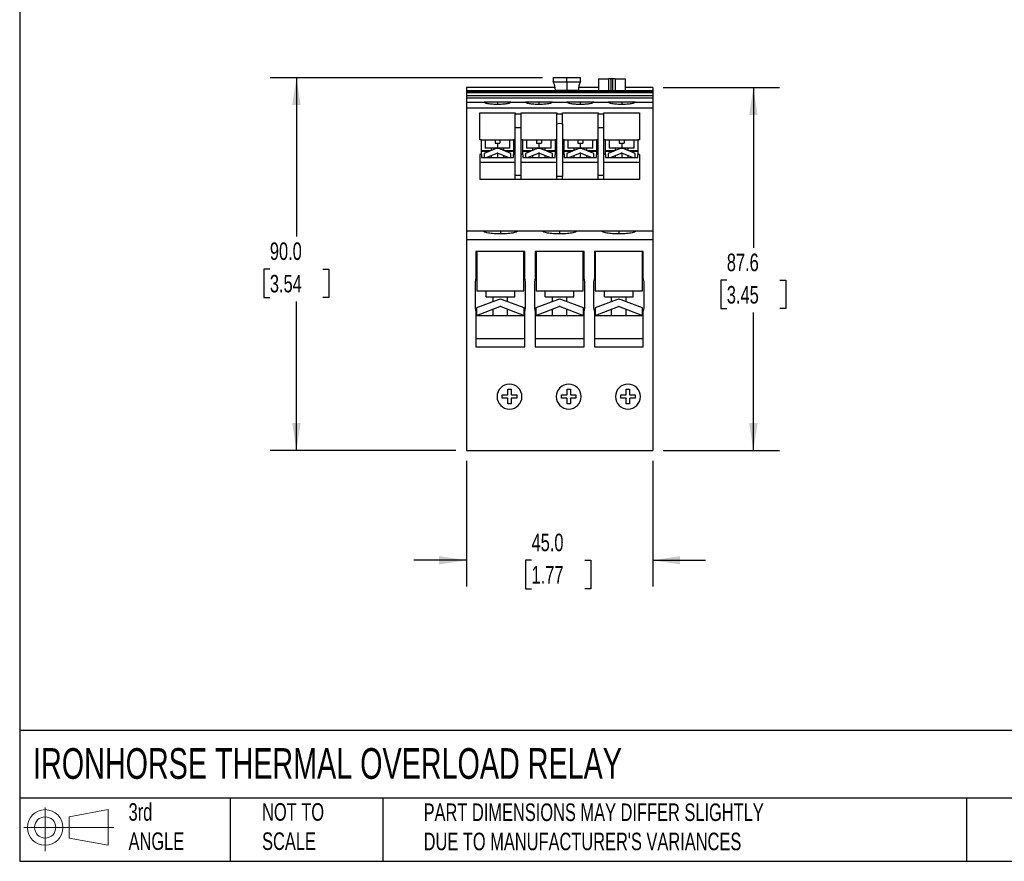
# Model space of a CAD drawing. Header units: millimetres. Extents: x 13 to 546, y 13 to 419.
# Tile 1 of 3: x 13 to 250, y 13 to 216. Entities that reach past the tile are written whole.
import ezdxf

# ---------------------------------------------------------------- set-up
doc = ezdxf.new("R2010")
doc.units = ezdxf.units.MM
doc.header["$LTSCALE"] = 2
doc.linetypes.add('SLD-Solid', pattern=[0])
doc.layers.add('DIMENSIONS', color=140, linetype='SLD-Solid', lineweight=25)
doc.layers.add('TEXT', color=140, linetype='SLD-Solid', lineweight=25)
doc.layers.add('SLD-DEFPOINTS', color=7, linetype='Continuous')
doc.styles.add('SLDTEXTSTYLE0', font='TXT', dxfattribs={"width": 0.7})
doc.dimstyles.new('SLDDIMSTYLE0', dxfattribs={"dimtxt": 4.316016, "dimasz": 6.604, "dimexe": 0, "dimexo": 0.0625, "dimgap": 1.079004, "dimtad": 0, "dimtih": 1, "dimtoh": 1, "dimrnd": 1e-09, "dimzin": 12, "dimdsep": 46, "dimtxsty": 'SLDTEXTSTYLE0', "dimsah": 1, "dimcen": 0.09, "dimadec": 0, "dimazin": 3, "dimtfac": 1, "dimtofl": 0, "dimtmove": 0, "dimatfit": 3, "dimfxl": 0, "dimfrac": 2, "dimtolj": 1, "dimtzin": 12, "dimarcsym": 0})
doc.dimstyles.new('SLDDIMSTYLE1', dxfattribs={"dimtxt": 4.316016, "dimasz": 6.604, "dimexe": 0, "dimexo": 0.0625, "dimgap": 1.079004, "dimtad": 0, "dimtih": 1, "dimtoh": 1, "dimrnd": 1e-09, "dimzin": 4, "dimdsep": 46, "dimtxsty": 'SLDTEXTSTYLE0', "dimsah": 1, "dimcen": 0.09, "dimadec": 0, "dimazin": 1, "dimtfac": 1, "dimtofl": 0, "dimtmove": 0, "dimatfit": 3, "dimfxl": 0, "dimfrac": 2, "dimtolj": 1, "dimtzin": 12, "dimarcsym": 0})
doc.dimstyles.new('SLDDIMSTYLE2', dxfattribs={"dimtxt": 4.316016, "dimasz": 6.604, "dimexe": 0, "dimexo": 0.0625, "dimgap": 1.079004, "dimtad": 0, "dimtih": 1, "dimtoh": 1, "dimrnd": 1e-09, "dimzin": 4, "dimdsep": 46, "dimtxsty": 'SLDTEXTSTYLE0', "dimsah": 1, "dimcen": 0.09, "dimadec": 0, "dimazin": 1, "dimtfac": 1, "dimtmove": 0, "dimatfit": 0, "dimfxl": 0, "dimfrac": 2, "dimtolj": 1, "dimtzin": 12, "dimarcsym": 0})

# ---------------------------------------------------------------- blocks, each defined once
blk = doc.blocks.new('Block11')
at = {"color": 7, "linetype": 'SLD-Solid', "lineweight": 18}
for p, q in [((5.18, 10.62), (5.18, 0)), ((10.96, 8.33), (20.35, 10.06)), ((20.35, 10.06), (20.35, 1.46)), ((10.96, 3.19), (10.96, 8.33)), ((0, 5.76), (21.75, 5.76)), ((10.96, 3.19), (20.35, 1.46))]:
    blk.add_line(p, q, dxfattribs=at)
for radius in [4.3, 2.57]:
    blk.add_circle((5.18, 5.76), radius, dxfattribs=at)
blk = doc.blocks.new('Block12')
at = {"layer": 'SLD-DEFPOINTS'}
blk.add_blockref('Block11', (0, 0), dxfattribs=at)
blk = doc.blocks.new('_D')
at = {"layer": 'DIMENSIONS'}
for p, q in [((168.11, 199.5), (196.21, 199.5)), ((189.86, 199.5), (189.86, 160.83)), ((183.45, 153), (182, 153)), ((182, 153), (182, 146.14)), ((196.27, 153), (197.72, 153)), ((197.72, 153), (197.72, 146.14)), ((182, 146.14), (183.45, 146.14)), ((189.86, 111.9), (189.86, 145.17)), ((197.72, 146.14), (196.27, 146.14)), ((168.11, 111.9), (196.21, 111.9))]:
    blk.add_line(p, q, dxfattribs=at)
for points in [[(189.86, 199.5), (188.84, 192.9), (190.88, 192.9)], [(189.86, 111.9), (190.88, 118.51), (188.84, 118.51)]]:
    blk.add_solid(points, dxfattribs=at)
at = {"layer": 'DIMENSIONS', "char_height": 4.233, "attachment_point": 1, "style": 'SLDTEXTSTYLE0'}
for s, insert in [('87.6', (183.45, 159.42)), ('3.45', (183.45, 151.6))]:
    blk.add_mtext(s, dxfattribs=dict(at, insert=insert))
blk = doc.blocks.new('_D_1')
at = {"layer": 'DIMENSIONS'}
for p, q in [((138.98, 201.9), (73.17, 201.9)), ((79.52, 201.9), (79.52, 163.52)), ((73.11, 155.7), (71.66, 155.7)), ((71.66, 155.7), (71.66, 148.84)), ((85.94, 155.7), (87.38, 155.7)), ((87.38, 155.7), (87.38, 148.84)), ((71.66, 148.84), (73.11, 148.84)), ((79.52, 111.9), (79.52, 147.87)), ((87.38, 148.84), (85.94, 148.84)), ((118.03, 111.9), (73.17, 111.9))]:
    blk.add_line(p, q, dxfattribs=at)
for points in [[(79.52, 201.9), (78.51, 195.3), (80.54, 195.3)], [(79.52, 111.9), (80.54, 118.51), (78.51, 118.51)]]:
    blk.add_solid(points, dxfattribs=at)
at = {"layer": 'DIMENSIONS', "char_height": 4.233, "attachment_point": 1, "style": 'SLDTEXTSTYLE0'}
for s, insert in [('90.0', (73.11, 162.12)), ('3.54', (73.11, 154.29))]:
    blk.add_mtext(s, dxfattribs=dict(at, insert=insert))
blk = doc.blocks.new('_D_2')
at = {"layer": 'DIMENSIONS'}
for p, q in [((120.57, 109.36), (120.57, 79.03)), ((165.57, 109.36), (165.57, 79.03)), ((120.57, 85.38), (107.87, 85.38)), ((136.3, 85.38), (134.85, 85.38)), ((134.85, 85.38), (134.85, 78.52)), ((149.13, 85.38), (150.58, 85.38)), ((150.58, 85.38), (150.58, 78.52)), ((165.57, 85.38), (178.27, 85.38)), ((134.85, 78.52), (136.3, 78.52)), ((150.58, 78.52), (149.13, 78.52))]:
    blk.add_line(p, q, dxfattribs=at)
for points in [[(120.57, 85.38), (113.97, 86.4), (113.97, 84.37)], [(165.57, 85.38), (172.18, 84.37), (172.18, 86.4)]]:
    blk.add_solid(points, dxfattribs=at)
at = {"layer": 'DIMENSIONS', "char_height": 4.233, "attachment_point": 1, "style": 'SLDTEXTSTYLE0'}
for s, insert in [('45.0', (136.3, 91.81)), ('1.77', (136.3, 83.98))]:
    blk.add_mtext(s, dxfattribs=dict(at, insert=insert))

msp = doc.modelspace()

# ---------------------------------------------------------------- linework, layer by layer
for p, q in [((141.525, 201.905), (141.525, 200.886)), ((141.525, 201.905), (144.825, 201.905)), ((141.525, 200.886), (144.825, 200.886)), ((144.825, 200.886), (144.825, 201.905)), ((144.825, 201.905), (148.125, 201.905)), ((144.825, 200.886), (144.825, 198.903)), ((144.825, 200.886), (148.125, 200.886)), ((148.125, 200.886), (148.125, 201.905)), ((152.473, 201.605), (152.473, 198.71)), ((152.473, 201.605), (154.875, 201.605)), ((154.875, 201.605), (154.875, 198.71)), ((155.475, 201.605), (154.875, 201.605)), ((155.475, 201.605), (155.475, 198.71)), ((155.875, 201.605), (155.475, 201.605)), ((155.875, 201.605), (155.875, 198.71)), ((156.475, 201.605), (155.875, 201.605)), ((156.475, 201.605), (156.475, 198.71)), ((156.475, 201.605), (158.876, 201.605)), ((158.876, 201.605), (158.876, 198.71)), ((142.006, 199.505), (120.575, 199.505)), ((120.575, 199.505), (120.575, 198.71)), ((165.575, 198.71), (120.575, 198.71)), ((120.575, 198.71), (120.575, 198.46)), ((120.575, 198.46), (165.575, 198.46)), ((120.575, 198.46), (120.575, 198.286)), ((120.575, 198.286), (120.575, 197.603)), ((120.575, 198.286), (165.575, 198.286)), ((120.575, 197.603), (165.575, 197.603)), ((120.575, 197.603), (120.575, 197.055)), ((142.052, 198.903), (142.047, 198.71)), ((142.052, 198.903), (144.825, 198.903)), ((144.825, 198.903), (144.825, 198.71)), ((144.825, 198.903), (147.598, 198.903)), ((147.602, 198.71), (147.598, 198.903)), ((152.473, 199.505), (147.643, 199.505)), ((165.575, 199.505), (158.876, 199.505)), ((165.575, 199.505), (165.575, 198.71)), ((165.575, 198.71), (165.575, 198.46)), ((165.575, 198.46), (165.575, 198.286)), ((165.575, 198.286), (165.575, 197.603)), ((165.575, 197.603), (165.575, 197.055)), ((120.575, 197.055), (165.575, 197.055)), ((120.575, 197.055), (120.575, 197.005)), ((120.575, 197.005), (165.575, 197.005)), ((120.575, 197.005), (120.575, 196.005)), ((120.575, 196.005), (124.825, 196.005)), ((120.575, 196.005), (120.575, 194.612)), ((128.075, 196.005), (124.825, 196.005)), ((131.325, 196.005), (128.075, 196.005)), ((128.075, 196.005), (128.075, 195.432)), ((131.325, 196.005), (134.825, 196.005)), ((138.075, 196.005), (134.825, 196.005)), ((141.325, 196.005), (138.075, 196.005)), ((138.075, 196.005), (138.075, 195.432)), ((141.325, 196.005), (144.825, 196.005)), ((141.599, 197.055), (141.572, 197.005)), ((144.825, 197.055), (144.825, 197.005)), ((148.075, 196.005), (144.825, 196.005)), ((148.077, 197.005), (148.05, 197.055)), ((151.325, 196.005), (148.075, 196.005)), ((148.075, 196.005), (148.075, 195.432)), ((151.325, 196.005), (154.825, 196.005)), ((152.375, 197.055), (152.375, 197.005)), ((158.075, 196.005), (154.825, 196.005)), ((155.675, 197.055), (155.675, 197.005)), ((161.325, 196.005), (158.075, 196.005)), ((158.075, 196.005), (158.075, 195.432)), ((158.975, 197.005), (158.975, 197.055)), ((161.325, 196.005), (165.575, 196.005)), ((165.575, 197.055), (165.575, 197.005)), ((165.575, 197.005), (165.575, 196.005)), ((165.575, 196.005), (165.575, 194.612)), ((120.575, 194.612), (165.575, 194.612)), ((120.575, 194.612), (120.575, 164.905)), ((123.775, 193.405), (132.375, 193.405)), ((123.775, 186.905), (123.775, 193.405)), ((132.375, 193.405), (132.375, 193.105)), ((133.775, 193.105), (132.375, 193.105)), ((132.375, 189.805), (132.375, 193.105)), ((133.775, 193.405), (142.375, 193.405)), ((133.775, 193.105), (133.775, 193.405)), ((133.775, 189.805), (133.775, 193.105)), ((142.375, 193.405), (142.375, 193.105)), ((143.775, 193.105), (142.375, 193.105)), ((142.375, 190.777), (142.375, 193.105)), ((143.775, 193.405), (152.375, 193.405)), ((143.775, 193.105), (143.775, 193.405)), ((143.775, 190.777), (143.775, 193.105)), ((152.375, 193.405), (152.375, 193.105)), ((153.775, 193.105), (152.375, 193.105)), ((152.375, 189.805), (152.375, 193.105)), ((153.775, 193.405), (162.375, 193.405)), ((153.775, 193.105), (153.775, 193.405)), ((153.775, 189.805), (153.775, 193.105)), ((162.375, 193.405), (162.375, 186.905)), ((165.575, 194.612), (165.575, 164.905)), ((142.375, 178.035), (142.375, 190.777)), ((143.775, 190.777), (143.775, 178.035)), ((133.775, 189.805), (132.375, 189.805)), ((132.375, 178.305), (132.375, 189.805)), ((133.775, 178.305), (133.775, 189.805)), ((153.775, 189.805), (152.375, 189.805)), ((152.375, 178.305), (152.375, 189.805)), ((153.775, 178.305), (153.775, 189.805)), ((124.175, 186.905), (123.775, 186.905)), ((124.175, 183.367), (124.175, 186.905)), ((124.175, 186.905), (131.975, 186.905)), ((125.075, 186.905), (125.075, 184.905)), ((127.475, 186.905), (127.475, 186.105)), ((127.475, 186.105), (128.075, 186.105)), ((128.075, 186.105), (128.075, 184.905)), ((128.075, 186.105), (128.675, 186.105)), ((128.675, 186.905), (128.675, 186.105)), ((131.075, 184.905), (131.075, 186.905)), ((131.975, 186.905), (131.975, 183.367)), ((132.375, 186.905), (131.975, 186.905)), ((134.175, 186.905), (133.775, 186.905)), ((134.175, 183.367), (134.175, 186.905)), ((134.175, 186.905), (141.975, 186.905)), ((135.075, 186.905), (135.075, 184.905)), ((137.475, 186.905), (137.475, 186.105)), ((137.475, 186.105), (138.075, 186.105)), ((138.075, 186.105), (138.075, 184.905)), ((138.075, 186.105), (138.675, 186.105)), ((138.675, 186.905), (138.675, 186.105)), ((141.075, 184.905), (141.075, 186.905)), ((141.975, 186.905), (141.975, 183.367)), ((142.375, 186.905), (141.975, 186.905)), ((144.175, 186.905), (143.775, 186.905)), ((144.175, 183.367), (144.175, 186.905)), ((144.175, 186.905), (151.975, 186.905)), ((145.075, 186.905), (145.075, 184.905)), ((147.475, 186.905), (147.475, 186.105)), ((147.475, 186.105), (148.075, 186.105)), ((148.075, 186.105), (148.075, 184.905)), ((148.075, 186.105), (148.675, 186.105)), ((148.675, 186.905), (148.675, 186.105)), ((151.075, 184.905), (151.075, 186.905)), ((152.375, 186.905), (151.975, 186.905)), ((151.975, 186.905), (151.975, 183.367)), ((154.175, 186.905), (153.775, 186.905)), ((154.175, 183.367), (154.175, 186.905)), ((154.175, 186.905), (161.975, 186.905)), ((155.075, 186.905), (155.075, 184.905)), ((157.475, 186.905), (157.475, 186.105)), ((157.475, 186.105), (158.075, 186.105)), ((158.075, 186.105), (158.075, 184.905)), ((158.075, 186.105), (158.675, 186.105)), ((158.675, 186.905), (158.675, 186.105)), ((161.075, 184.905), (161.075, 186.905)), ((161.975, 186.905), (161.975, 183.367)), ((162.375, 186.905), (161.975, 186.905)), ((124.175, 183.367), (123.775, 183.367)), ((123.775, 183.367), (123.775, 177.305)), ((126.325, 184.205), (124.175, 184.205)), ((126.075, 184.105), (124.175, 184.105)), ((124.175, 183.367), (124.175, 182.605)), ((127.517, 184.682), (124.825, 183.605)), ((124.825, 183.605), (124.825, 182.605)), ((128.075, 184.905), (125.075, 184.905)), ((125.325, 182.605), (127.963, 183.66)), ((126.525, 184.905), (126.525, 184.285)), ((126.525, 183.085), (126.525, 182.605)), ((131.075, 184.905), (128.075, 184.905)), ((128.075, 184.905), (128.075, 184.789)), ((128.075, 183.682), (128.075, 182.605)), ((128.186, 183.66), (130.825, 182.605)), ((131.325, 183.605), (128.632, 184.682)), ((129.625, 184.285), (129.625, 184.905)), ((129.625, 182.605), (129.625, 183.085)), ((131.975, 184.205), (129.825, 184.205)), ((131.975, 184.105), (130.075, 184.105)), ((131.325, 182.605), (131.325, 183.605)), ((132.375, 183.367), (131.975, 183.367)), ((131.975, 182.605), (131.975, 183.367)), ((134.175, 183.367), (133.775, 183.367)), ((136.325, 184.205), (134.175, 184.205)), ((136.075, 184.105), (134.175, 184.105)), ((134.175, 183.367), (134.175, 182.605)), ((137.517, 184.682), (134.825, 183.605)), ((134.825, 183.605), (134.825, 182.605)), ((138.075, 184.905), (135.075, 184.905)), ((135.325, 182.605), (137.963, 183.66)), ((136.525, 184.905), (136.525, 184.285)), ((136.525, 183.085), (136.525, 182.605)), ((141.075, 184.905), (138.075, 184.905)), ((138.075, 184.905), (138.075, 184.789)), ((138.075, 183.682), (138.075, 182.605)), ((138.186, 183.66), (140.825, 182.605)), ((141.325, 183.605), (138.632, 184.682)), ((139.625, 184.285), (139.625, 184.905)), ((139.625, 182.605), (139.625, 183.085)), ((141.975, 184.205), (139.825, 184.205)), ((141.975, 184.105), (140.075, 184.105)), ((141.325, 182.605), (141.325, 183.605)), ((142.375, 183.367), (141.975, 183.367)), ((141.975, 182.605), (141.975, 183.367)), ((144.175, 183.367), (143.775, 183.367)), ((146.325, 184.205), (144.175, 184.205)), ((146.075, 184.105), (144.175, 184.105)), ((144.175, 183.367), (144.175, 182.605)), ((147.517, 184.682), (144.825, 183.605)), ((144.825, 183.605), (144.825, 182.605)), ((148.075, 184.905), (145.075, 184.905)), ((145.325, 182.605), (147.963, 183.66)), ((146.525, 184.905), (146.525, 184.285)), ((146.525, 183.085), (146.525, 182.605)), ((151.075, 184.905), (148.075, 184.905)), ((148.075, 184.905), (148.075, 184.789)), ((148.075, 183.682), (148.075, 182.605)), ((148.186, 183.66), (150.825, 182.605)), ((151.325, 183.605), (148.632, 184.682)), ((149.625, 184.285), (149.625, 184.905)), ((149.625, 182.605), (149.625, 183.085)), ((151.975, 184.205), (149.825, 184.205)), ((151.975, 184.105), (150.075, 184.105)), ((151.325, 182.605), (151.325, 183.605)), ((152.375, 183.367), (151.975, 183.367)), ((151.975, 182.605), (151.975, 183.367)), ((154.175, 183.367), (153.775, 183.367)), ((156.325, 184.205), (154.175, 184.205)), ((156.075, 184.105), (154.175, 184.105)), ((154.175, 183.367), (154.175, 182.605)), ((157.517, 184.682), (154.825, 183.605)), ((154.825, 183.605), (154.825, 182.605)), ((158.075, 184.905), (155.075, 184.905)), ((155.325, 182.605), (157.963, 183.66)), ((156.525, 184.905), (156.525, 184.285)), ((156.525, 183.085), (156.525, 182.605)), ((161.075, 184.905), (158.075, 184.905)), ((158.075, 184.905), (158.075, 184.789)), ((158.075, 183.682), (158.075, 182.605)), ((158.186, 183.66), (160.825, 182.605)), ((161.325, 183.605), (158.632, 184.682)), ((159.625, 184.285), (159.625, 184.905)), ((159.625, 182.605), (159.625, 183.085)), ((161.975, 184.205), (159.825, 184.205)), ((161.975, 184.105), (160.075, 184.105)), ((161.325, 182.605), (161.325, 183.605)), ((162.375, 183.367), (161.975, 183.367)), ((161.975, 182.605), (161.975, 183.367)), ((162.375, 183.367), (162.375, 177.305)), ((132.375, 181.405), (123.775, 181.405)), ((124.175, 182.605), (131.975, 182.605)), ((142.375, 181.405), (133.775, 181.405)), ((134.175, 182.605), (141.975, 182.605)), ((152.375, 181.405), (143.775, 181.405)), ((144.175, 182.605), (151.975, 182.605)), ((162.375, 181.405), (153.775, 181.405)), ((154.175, 182.605), (161.975, 182.605)), ((132.375, 177.305), (123.775, 177.305)), ((133.775, 178.305), (132.375, 178.305)), ((132.375, 177.305), (132.375, 178.305)), ((133.775, 177.305), (132.375, 177.305)), ((133.775, 177.305), (133.775, 178.305)), ((142.375, 177.305), (133.775, 177.305)), ((142.375, 177.305), (142.375, 178.035)), ((143.775, 177.305), (142.375, 177.305)), ((143.775, 177.305), (143.775, 178.035)), ((152.375, 177.305), (143.775, 177.305)), ((153.775, 178.305), (152.375, 178.305)), ((152.375, 177.305), (152.375, 178.305)), ((153.775, 177.305), (152.375, 177.305)), ((153.775, 177.305), (153.775, 178.305)), ((162.375, 177.305), (153.775, 177.305)), ((120.575, 164.905), (120.575, 162.824)), ((120.575, 164.905), (124.675, 164.905)), ((120.575, 164.905), (165.575, 164.905)), ((120.575, 164.905), (120.575, 164.905)), ((128.775, 164.905), (128.775, 164.182)), ((132.875, 164.905), (138.975, 164.905)), ((143.075, 164.905), (143.075, 164.182)), ((147.175, 164.905), (153.275, 164.905)), ((157.375, 164.905), (157.375, 164.182)), ((161.475, 164.905), (165.575, 164.905)), ((165.575, 164.905), (165.575, 162.824)), ((165.575, 164.905), (165.575, 164.905)), ((120.575, 162.824), (165.575, 162.824)), ((120.575, 162.824), (120.575, 111.905)), ((165.575, 162.824), (165.575, 111.905)), ((134.675, 159.905), (122.875, 159.905)), ((122.875, 159.905), (122.875, 153.605)), ((123.075, 159.905), (123.075, 150.405)), ((134.475, 150.405), (134.475, 159.905)), ((134.675, 153.605), (134.675, 159.905)), ((148.975, 159.905), (137.175, 159.905)), ((137.175, 159.905), (137.175, 153.605)), ((137.375, 159.905), (137.375, 150.405)), ((148.775, 150.405), (148.775, 159.905)), ((148.975, 153.605), (148.975, 159.905)), ((163.275, 159.905), (151.475, 159.905)), ((151.475, 159.905), (151.475, 153.605)), ((151.675, 159.905), (151.675, 150.405)), ((163.075, 150.405), (163.075, 159.905)), ((163.275, 153.605), (163.275, 159.905)), ((122.875, 153.605), (122.675, 152.605)), ((122.675, 152.605), (122.675, 146.305)), ((134.875, 152.605), (134.675, 153.605)), ((134.875, 146.305), (134.875, 152.605)), ((137.175, 153.605), (136.975, 152.605)), ((136.975, 152.605), (136.975, 146.305)), ((149.175, 152.605), (148.975, 153.605)), ((149.175, 146.305), (149.175, 152.605)), ((151.475, 153.605), (151.275, 152.605)), ((151.275, 152.605), (151.275, 146.305)), ((163.475, 152.605), (163.275, 153.605)), ((163.475, 146.305), (163.475, 152.605)), ((123.075, 150.405), (134.475, 150.405)), ((125.325, 149.005), (125.325, 150.405)), ((132.225, 149.005), (132.225, 150.405)), ((137.375, 150.405), (148.775, 150.405)), ((139.625, 149.005), (139.625, 150.405)), ((146.525, 149.005), (146.525, 150.405)), ((151.675, 150.405), (163.075, 150.405)), ((153.925, 149.005), (153.925, 150.405)), ((160.825, 149.005), (160.825, 150.405)), ((128.239, 148.3), (123.025, 146.305)), ((125.325, 149.005), (132.225, 149.005)), ((127.025, 147.835), (127.025, 149.005)), ((134.525, 146.305), (129.311, 148.3)), ((130.525, 147.835), (130.525, 149.005)), ((142.539, 148.3), (137.325, 146.305)), ((139.625, 149.005), (146.525, 149.005)), ((141.325, 147.835), (141.325, 149.005)), ((148.825, 146.305), (143.611, 148.3)), ((144.825, 147.835), (144.825, 149.005)), ((156.839, 148.3), (151.625, 146.305)), ((153.925, 149.005), (160.825, 149.005)), ((155.625, 147.835), (155.625, 149.005)), ((163.125, 146.305), (157.911, 148.3)), ((159.125, 147.835), (159.125, 149.005)), ((122.675, 146.305), (122.875, 145.305)), ((122.875, 145.305), (122.875, 136.905)), ((123.025, 144.505), (128.667, 146.664)), ((123.025, 146.305), (123.025, 144.505)), ((127.025, 144.505), (127.025, 146.035)), ((128.882, 146.664), (134.525, 144.505)), ((130.525, 144.505), (130.525, 146.035)), ((134.525, 144.505), (134.525, 146.305)), ((134.675, 145.305), (134.875, 146.305)), ((134.675, 136.905), (134.675, 145.305)), ((136.975, 146.305), (137.175, 145.305)), ((137.175, 145.305), (137.175, 136.905)), ((137.325, 144.505), (142.967, 146.664)), ((137.325, 146.305), (137.325, 144.505)), ((141.325, 144.505), (141.325, 146.035)), ((143.182, 146.664), (148.825, 144.505)), ((144.825, 144.505), (144.825, 146.035)), ((148.825, 144.505), (148.825, 146.305)), ((148.975, 145.305), (149.175, 146.305)), ((148.975, 136.905), (148.975, 145.305)), ((151.275, 146.305), (151.475, 145.305)), ((151.475, 145.305), (151.475, 136.905)), ((151.625, 144.505), (157.267, 146.664)), ((151.625, 146.305), (151.625, 144.505)), ((155.625, 144.505), (155.625, 146.035)), ((157.482, 146.664), (163.125, 144.505)), ((159.125, 144.505), (159.125, 146.035)), ((163.125, 144.505), (163.125, 146.305)), ((163.275, 145.305), (163.475, 146.305)), ((163.275, 136.905), (163.275, 145.305)), ((122.875, 144.505), (134.675, 144.505)), ((137.175, 144.505), (148.975, 144.505)), ((151.475, 144.505), (163.275, 144.505)), ((122.875, 138.905), (134.675, 138.905)), ((137.175, 138.905), (148.975, 138.905)), ((151.475, 138.905), (163.275, 138.905)), ((122.875, 136.905), (134.675, 136.905)), ((137.175, 136.905), (148.975, 136.905)), ((151.475, 136.905), (163.275, 136.905)), ((130.575, 126.655), (131.375, 126.655)), ((130.575, 125.352), (130.575, 126.655)), ((131.375, 126.655), (131.375, 125.352)), ((144.875, 126.655), (145.675, 126.655)), ((144.875, 125.352), (144.875, 126.655)), ((145.675, 126.655), (145.675, 125.352)), ((159.175, 126.655), (159.975, 126.655)), ((159.175, 125.352), (159.175, 126.655)), ((159.975, 126.655), (159.975, 125.352)), ((129.225, 125.305), (130.527, 125.305)), ((129.225, 124.505), (129.225, 125.305)), ((130.527, 124.505), (129.225, 124.505)), ((130.575, 123.155), (130.575, 124.458)), ((131.375, 124.458), (131.375, 123.155)), ((131.422, 125.305), (132.725, 125.305)), ((132.725, 124.505), (131.422, 124.505)), ((132.725, 125.305), (132.725, 124.505)), ((143.525, 125.305), (144.827, 125.305)), ((143.525, 124.505), (143.525, 125.305)), ((144.827, 124.505), (143.525, 124.505)), ((144.875, 123.155), (144.875, 124.458)), ((145.675, 124.458), (145.675, 123.155)), ((145.722, 125.305), (147.025, 125.305)), ((147.025, 124.505), (145.722, 124.505)), ((147.025, 125.305), (147.025, 124.505)), ((157.825, 125.305), (159.127, 125.305)), ((157.825, 124.505), (157.825, 125.305)), ((159.127, 124.505), (157.825, 124.505)), ((159.175, 123.155), (159.175, 124.458)), ((159.975, 124.458), (159.975, 123.155)), ((160.022, 125.305), (161.325, 125.305)), ((161.325, 124.505), (160.022, 124.505)), ((161.325, 125.305), (161.325, 124.505)), ((131.375, 123.155), (130.575, 123.155)), ((145.675, 123.155), (144.875, 123.155)), ((159.975, 123.155), (159.175, 123.155)), ((120.575, 111.905), (165.575, 111.905))]:
    msp.add_line(p, q)
for centre, radius, start, end in [((138.056, 198.903), 3.995, 0, 29.76334), ((151.593, 198.903), 3.995, 150.23666, 180), ((128.075, 183.289), 1.5, 68.19859, 111.80141), ((128.075, 183.382), 0.3, 68.19859, 111.80141), ((138.075, 183.289), 1.5, 68.19859, 111.80141), ((138.075, 183.382), 0.3, 68.19859, 111.80141), ((148.075, 183.289), 1.5, 68.19859, 111.80141), ((148.075, 183.382), 0.3, 68.19859, 111.80141), ((158.075, 183.289), 1.5, 68.19859, 111.80141), ((158.075, 183.382), 0.3, 68.19859, 111.80141), ((128.775, 146.899), 1.5, 69.06271, 110.93729), ((143.075, 146.899), 1.5, 69.06271, 110.93729), ((157.375, 146.899), 1.5, 69.06271, 110.93729), ((128.775, 146.384), 0.3, 69.06271, 110.93729), ((143.075, 146.384), 0.3, 69.06271, 110.93729), ((157.375, 146.384), 0.3, 69.06271, 110.93729), ((130.975, 124.905), 3, 0, 180), ((145.275, 124.905), 3, 0, 180), ((159.575, 124.905), 3, 0, 180), ((130.975, 124.905), 3, 180, 0), ((130.975, 124.905), 0.6, 131.81031, 138.18969), ((130.975, 124.905), 0.6, 221.81031, 228.18969), ((130.975, 124.905), 0.6, 41.81031, 48.18969), ((130.975, 124.905), 0.6, 311.81031, 318.18969), ((145.275, 124.905), 3, 180, 0), ((145.275, 124.905), 0.6, 131.81031, 138.18969), ((145.275, 124.905), 0.6, 221.81031, 228.18969), ((145.275, 124.905), 0.6, 41.81031, 48.18969), ((145.275, 124.905), 0.6, 311.81031, 318.18969), ((159.575, 124.905), 3, 180, 0), ((159.575, 124.905), 0.6, 131.81031, 138.18969), ((159.575, 124.905), 0.6, 221.81031, 228.18969), ((159.575, 124.905), 0.6, 41.81031, 48.18969), ((159.575, 124.905), 0.6, 311.81031, 318.18969)]:
    msp.add_arc(centre, radius, start, end)
for points in [[(128.075, 195.432), (127.692, 195.432), (127.278, 195.444), (126.478, 195.5), (126.094, 195.544), (125.459, 195.656), (125.211, 195.724), (124.894, 195.865), (124.825, 195.937), (124.825, 196.005)], [(131.325, 196.005), (131.325, 195.937), (131.255, 195.865), (130.938, 195.724), (130.69, 195.656), (130.055, 195.544), (129.671, 195.5), (128.871, 195.444), (128.458, 195.432), (128.075, 195.432)], [(138.075, 195.432), (137.692, 195.432), (137.278, 195.444), (136.478, 195.5), (136.094, 195.544), (135.459, 195.656), (135.211, 195.724), (134.894, 195.865), (134.825, 195.937), (134.825, 196.005)], [(141.325, 196.005), (141.325, 195.937), (141.255, 195.865), (140.938, 195.724), (140.69, 195.656), (140.055, 195.544), (139.671, 195.5), (138.871, 195.444), (138.458, 195.432), (138.075, 195.432)], [(148.075, 195.432), (147.692, 195.432), (147.278, 195.444), (146.478, 195.5), (146.094, 195.544), (145.459, 195.656), (145.211, 195.724), (144.894, 195.865), (144.825, 195.937), (144.825, 196.005)], [(151.325, 196.005), (151.325, 195.937), (151.255, 195.865), (150.938, 195.724), (150.69, 195.656), (150.055, 195.544), (149.671, 195.5), (148.871, 195.444), (148.458, 195.432), (148.075, 195.432)], [(158.075, 195.432), (157.692, 195.432), (157.278, 195.444), (156.478, 195.5), (156.094, 195.544), (155.459, 195.656), (155.211, 195.724), (154.894, 195.865), (154.825, 195.937), (154.825, 196.005)], [(161.325, 196.005), (161.325, 195.937), (161.255, 195.865), (160.938, 195.724), (160.69, 195.656), (160.055, 195.544), (159.671, 195.5), (158.871, 195.444), (158.458, 195.432), (158.075, 195.432)], [(128.775, 164.182), (128.291, 164.182), (127.77, 164.198), (126.761, 164.268), (126.276, 164.323), (125.475, 164.464), (125.162, 164.55), (124.763, 164.728), (124.675, 164.82), (124.675, 164.905)], [(124.675, 164.905), (124.675, 164.905), (124.763, 164.905), (125.162, 164.905), (125.475, 164.905), (126.276, 164.905), (126.761, 164.905), (127.77, 164.905), (128.291, 164.905), (128.775, 164.905)], [(132.875, 164.905), (132.875, 164.82), (132.786, 164.728), (132.387, 164.55), (132.074, 164.464), (131.273, 164.323), (130.788, 164.268), (129.779, 164.198), (129.258, 164.182), (128.775, 164.182)], [(128.775, 164.905), (129.258, 164.905), (129.779, 164.905), (130.788, 164.905), (131.273, 164.905), (132.074, 164.905), (132.387, 164.905), (132.787, 164.905), (132.875, 164.905), (132.875, 164.905)], [(143.075, 164.182), (142.591, 164.182), (142.07, 164.198), (141.061, 164.268), (140.576, 164.323), (139.775, 164.464), (139.462, 164.55), (139.063, 164.728), (138.975, 164.82), (138.975, 164.905)], [(138.975, 164.905), (138.975, 164.905), (139.063, 164.905), (139.462, 164.905), (139.775, 164.905), (140.576, 164.905), (141.061, 164.905), (142.07, 164.905), (142.591, 164.905), (143.075, 164.905)], [(147.175, 164.905), (147.175, 164.82), (147.086, 164.728), (146.687, 164.55), (146.374, 164.464), (145.573, 164.323), (145.088, 164.268), (144.079, 164.198), (143.558, 164.182), (143.075, 164.182)], [(143.075, 164.905), (143.558, 164.905), (144.079, 164.905), (145.088, 164.905), (145.573, 164.905), (146.374, 164.905), (146.687, 164.905), (147.087, 164.905), (147.175, 164.905), (147.175, 164.905)], [(157.375, 164.182), (156.891, 164.182), (156.37, 164.198), (155.361, 164.268), (154.876, 164.323), (154.075, 164.464), (153.762, 164.55), (153.363, 164.728), (153.275, 164.82), (153.275, 164.905)], [(153.275, 164.905), (153.275, 164.905), (153.363, 164.905), (153.762, 164.905), (154.075, 164.905), (154.876, 164.905), (155.361, 164.905), (156.37, 164.905), (156.891, 164.905), (157.375, 164.905)], [(161.475, 164.905), (161.475, 164.82), (161.386, 164.728), (160.987, 164.55), (160.674, 164.464), (159.873, 164.323), (159.388, 164.268), (158.379, 164.198), (157.858, 164.182), (157.375, 164.182)], [(157.375, 164.905), (157.858, 164.905), (158.379, 164.905), (159.388, 164.905), (159.873, 164.905), (160.674, 164.905), (160.987, 164.905), (161.387, 164.905), (161.475, 164.905), (161.475, 164.905)]]:
    msp.add_open_spline(points, degree=3, knots=[0, 0, 0, 0, 0.25, 0.25, 0.5, 0.5, 0.75, 0.75, 1, 1, 1, 1])
for points in [[(142.375, 190.777), (142.834, 190.92), (143.315, 190.92), (143.775, 190.777)], [(143.775, 178.035), (143.315, 177.995), (142.834, 177.995), (142.375, 178.035)]]:
    msp.add_open_spline(points, degree=3)
at = {"layer": 'TEXT'}
for p, q in [((12.7, 419.1), (12.7, 12.7)), ((546.1, 44.252), (12.7, 44.252)), ((546.1, 27.94), (12.7, 27.94)), ((63.5, 27.94), (63.5, 12.7)), ((100.423, 27.94), (100.423, 12.7)), ((241.293, 27.94), (241.293, 12.7)), ((12.7, 12.7), (546.1, 12.7))]:
    msp.add_line(p, q, dxfattribs=at)

# ---------------------------------------------------------------- block references
at = {"layer": 'SLD-DEFPOINTS'}
msp.add_blockref('Block12', (13.676, 15.108), dxfattribs=at)

# ---------------------------------------------------------------- texts
at = {"layer": 'TEXT', "attachment_point": 1, "style": 'SLDTEXTSTYLE0'}
for s, insert, char_height in [('IRONHORSE THERMAL OVERLOAD RELAY', (15.931, 40.022), 7.40833), ('3rd^JANGLE', (38.991, 26.735), 4.2333), ('NOT TO^JSCALE', (71.231, 26.735), 4.23333), ("PART DIMENSIONS MAY DIFFER SLIGHTLY ^JDUE TO MANUFACTURER'S VARIANCES", (110.239, 26.661), 4.23333)]:
    msp.add_mtext(s, dxfattribs=dict(at, insert=insert, char_height=char_height))

# ---------------------------------------------------------------- dimensions: what is measured, and where the dimension line sits
at = {"layer": 'DIMENSIONS'}
for base, p1, p2, dimstyle, picture, middle in [((79.522, 111.905), (141.525, 201.905), (120.575, 111.905), 'SLDDIMSTYLE1', '_D_1', (79.522, 155.696)), ((189.86, 199.505), (165.575, 111.905), (165.575, 199.505), 'SLDDIMSTYLE0', '_D', (189.86, 153))]:
    dim = msp.add_linear_dim(base=base, p1=p1, p2=p2, angle=90, dimstyle=dimstyle, dxfattribs=at)
    dim.commit()
    dim.dimension.update_dxf_attribs({"geometry": picture, "text_midpoint": middle, "dimtype": 160})
dim = msp.add_linear_dim(base=(165.575, 85.383), p1=(120.575, 111.905), p2=(165.575, 111.905), dimstyle='SLDDIMSTYLE2', dxfattribs=at)
dim.commit()
dim.dimension.update_dxf_attribs({"geometry": '_D_2', "text_midpoint": (142.713, 85.383), "dimtype": 160})

doc.saveas('drawing.dxf')
